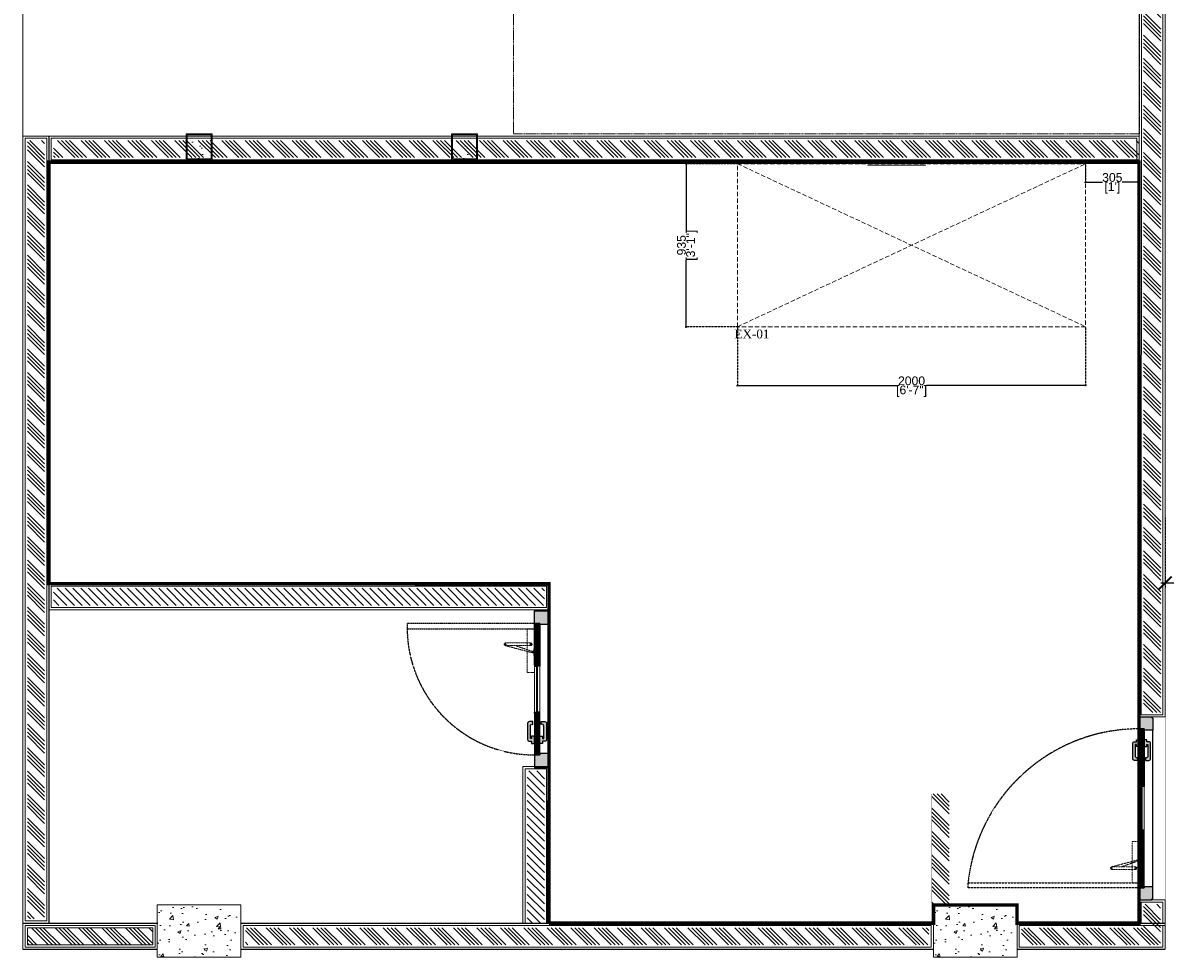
# Model space of a CAD drawing. Header units: millimetres. Extents: x 1277566 to 1493426, y 1039116 to 1145896.
# Tile 44 of 151: x 1337745 to 1344309, y 1110080 to 1115448. Entities that reach past the tile are written whole.
import ezdxf

# ---------------------------------------------------------------- set-up
doc = ezdxf.new("R2010")
doc.units = ezdxf.units.MM
doc.header["$PDMODE"] = 67
doc.linetypes.add('DASHED', pattern=[0.75, 0.5, -0.25])
doc.linetypes.add('DASHED2', pattern=[0.375, 0.25, -0.125])
for name, color, linetype in [('01_DOOR', 76, 'Continuous'), ('CIVIL DIM', 7, 'Continuous'), ('Dimension a', 7, 'Continuous'), ('Equipment Name', 8, 'Continuous')]:
    doc.layers.add(name, color=color, linetype=linetype)
for name, color, linetype, lineweight in [('AIRPORT EXTIING WALL', 1, 'Continuous', 20), ('CIVIL WALL HATCH', 7, 'Continuous', 5), ('CKD Dimensions', 3, 'Continuous', 0), ('CKD Equipments', 252, 'Continuous', 0), ('Comm BCAS Rejected', 1, 'Continuous', 9), ('EXISTING COLUMN', 5, 'Continuous', 20), ('FRONT COUNTER', 214, 'Continuous', 18), ('PLASTER', 252, 'Continuous', 9), ('tile finish', 32, 'Continuous', 9), ('WALL', 7, 'Continuous', 40)]:
    doc.layers.add(name, color=color, linetype=linetype, lineweight=lineweight)
doc.layers.add('Equipment', color=7, linetype='Continuous', lineweight=9, true_color=0xcc6600)
doc.layers.add('exter nal partition', color=7, linetype='Continuous', lineweight=18, true_color=0x990073)
doc.styles.add('CKD_Dimension Text', font='BOOKOS.TTF')
doc.styles.add('ROMANS', font='arial.ttf', dxfattribs={"width": 0.75})
doc.styles.get("Standard").update_dxf_attribs({"font": 'arial.ttf'})
doc.dimstyles.new('1.300', dxfattribs={"dimtxt": 150, "dimasz": 75, "dimexe": 25, "dimexo": 25, "dimgap": 15, "dimtad": 0, "dimdec": 0, "dimdsep": 46, "dimtxsty": 'ROMANS', "dimblk": 'ARCHTICK', "dimcen": 0.09, "dimdle": 25, "dimclrd": 256, "dimclre": 256, "dimclrt": 256, "dimadec": 1, "dimazin": 2, "dimtfac": 1, "dimtdec": 0, "dimtmove": 2, "dimatfit": 3, "dimldrblk": 'OPEN90', "dimfxl": 100, "dimtolj": 1, "dimtzin": 0, "dimlwe": -1, "dimarcsym": 0})
doc.dimstyles.new('dim details', dxfattribs={"dimtxt": 50, "dimasz": 10, "dimexe": 5, "dimexo": 1, "dimgap": 1, "dimtad": 0, "dimdec": 0, "dimrnd": 5, "dimzin": 0, "dimdsep": 46, "dimtxsty": 'Standard', "dimblk": 'ARCHTICK', "dimcen": 0.09, "dimdle": 6, "dimclrd": 7, "dimclre": 214, "dimclrt": 7, "dimadec": 0, "dimazin": 0, "dimtfac": 1, "dimtdec": 0, "dimtofl": 0, "dimtmove": 1, "dimatfit": 3, "dimfxl": 1, "dimtolj": 1, "dimtzin": 0, "dimarcsym": 2})
pattern_1 = [(135, (154681.03, -70150.34), (-67.351921, -67.351921), []), (135, (154681.03, -70127.89), (-67.351921, -67.351921), []), (135, (154681.03, -70105.44), (-67.351921, -67.351921), []), (135, (154681.03, -70082.99), (-67.351921, -67.351921), [])]

# ---------------------------------------------------------------- blocks, each defined once
blk = doc.blocks.new('door closer')
at = {"color": 14, "linetype": 'DASHED2', "lineweight": 9, "ltscale": 0.5}
for p, q in [((10736.43, -3996.01), (10716.43, -3996.01)), ((10716.43, -3996.01), (10716.43, -3999.19)), ((10716.55, -3999.31), (10736.31, -3999.31)), ((10722.88, -3999.31), (10722.88, -3997.66)), ((10722.88, -3999.31), (10722.88, -4009.19)), ((10727.44, -3996.77), (10724.13, -4009.27)), ((10726.86, -3996.83), (10724.13, -4004.67)), ((10724.13, -3999.31), (10724.13, -3997.66)), ((10724.13, -4009.19), (10724.13, -3999.31)), ((10725.64, -3996.14), (10725.64, -3996.01)), ((10728.52, -3996.26), (10725.76, -3996.26)), ((10728.64, -3996.14), (10728.64, -3996.01)), ((10736.43, -3999.19), (10736.43, -3996.01))]:
    blk.add_line(p, q, dxfattribs=at)
for centre, radius in [((10723.51, -3997.66), 0.338), ((10727.21, -3996.64), 0.123), ((10723.51, -4009.19), 0.214)]:
    blk.add_circle(centre, radius, dxfattribs=at)
for centre, radius, start, end in [((10716.55, -3999.19), 0.12, 180, 270), ((10723.51, -3997.66), 0.625, 360, 180), ((10725.76, -3996.14), 0.12, 180, 270), ((10717.05, -4005.46), 13.03, 41.9275, 44.9169), ((10727.11, -3996.33), 0.562, 229.3399, 295.6856), ((10727.25, -3996.61), 0.25, 295.6856, 334.162), ((10726.83, -3996.41), 0.711, 334.162, 5.5837), ((10728.32, -3996.27), 0.78, 179.2294, 185.0234), ((10728.52, -3996.14), 0.12, 270, 0), ((10736.31, -3999.19), 0.12, 270, 0), ((10723.51, -4009.19), 0.625, 180, 0)]:
    blk.add_arc(centre, radius, start, end, dxfattribs=at)
blk = doc.blocks.new('A$C68A023B9')
at = {"layer": '01_DOOR', "ltscale": 2}
h = blk.add_hatch(color=253, dxfattribs=at)
h.set_gradient(color1=(173, 173, 173), one_color=1, tint=1, name='SPHERICAL')
edge = h.paths.add_edge_path()
edge.add_arc((4.75, 1.25), 0.5, 270, 21.737)
edge.add_line((5.22, 1.44), (6, 1.44))
edge.add_line((6, 1.44), (6, 0.75))
edge.add_line((6, 0.75), (6, 0.5))
edge.add_arc((5.5, 0.5), 0.5, 270, 360, ccw=False)
edge.add_line((5.5, 0), (1.09, 0))
edge.add_arc((1.09, 0.5), 0.5, 180, 270, ccw=False)
edge.add_line((0.59, 0.5), (0.59, 0.75))
edge.add_line((0.59, 0.75), (0.59, 1.1))
edge.add_line((0.59, 1.1), (0, 1.1))
edge.add_line((0, 1.1), (0, 1.85))
edge.add_line((0, 1.85), (1.94, 1.85))
edge.add_line((1.94, 1.85), (1.94, 1.1))
edge.add_line((1.94, 1.1), (1.34, 1.1))
edge.add_line((1.34, 1.1), (1.34, 0.75))
edge.add_line((1.34, 0.75), (4.75, 0.75))
blk.add_lwpolyline([(4.75, 0.75, 0.530238), (5.22, 1.44), (6, 1.44), (6, 0.75), (6, 0.5, -0.414214), (5.5, 0), (1.09, 0, -0.414214), (0.59, 0.5), (0.59, 0.75), (0.59, 1.1), (0, 1.1), (0, 1.85), (1.94, 1.85), (1.94, 1.1), (1.34, 1.1), (1.34, 0.75)], format="xyb", close=True, dxfattribs=at)
blk = doc.blocks.new('door sdfgh')
at = {"layer": '01_DOOR', "ltscale": 100}
h = blk.add_hatch(dxfattribs=at)
h.set_pattern_fill('DOTS', color=256, scale=58.874347, angle=-90, style=0)
h.set_pattern_definition([(90, (275185.757, 11141403.7222), (3.6796466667, 1.8398233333), [0, -3.6796466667])])
h.paths.add_polyline_path([(1223028.7, 1241623.6), (1223028.7, 1241616.8), (1223058.3, 1241616.8), (1223058.3, 1241548.6), (1222984.3, 1241548.6), (1222984.3, 1241553.6), (1222979.3, 1241553.6), (1222979.3, 1241623.6)])
h.paths.add_polyline_path([(1223028.7, 1242523.6), (1223028.7, 1242530.4), (1223058.4, 1242530.4), (1223058.4, 1242598.6), (1222984.3, 1242598.6), (1222984.3, 1242593.7), (1222979.4, 1242593.7), (1222979.4, 1242523.6)])
at = {"layer": '01_DOOR', "lineweight": 9, "ltscale": 100}
h = blk.add_hatch(dxfattribs=at)
h.set_pattern_fill('DOLMIT', color=251, scale=19.624782, angle=-90, style=0)
h.set_pattern_definition([(270, (275249.5377, 11142032.3274), (4.9061955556, -1e-15), []), (315, (275249.538, 11142032.327), (9.812391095, 9.812391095), [6.938408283, -13.876834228])])
h.paths.add_polyline_path([(1223028.7, 1241948.7), (1223041, 1241948.7), (1223041, 1241943.8), (1223058.3, 1241943.8), (1223058.3, 1241616.8), (1223028.7, 1241616.8)])
h.paths.add_polyline_path([(1223028.7, 1242198.6), (1223041, 1242198.6), (1223041, 1242203.5), (1223058.3, 1242203.5), (1223058.4, 1242530.4), (1223028.7, 1242530.4)])
at = {"layer": '01_DOOR', "ltscale": 100}
for p, q in [((1222979.4, 1242523.6, 33362.9), (1222979.3, 1241623.6, 33362.9)), ((1223058.3, 1242198.6, 33362.9), (1223046, 1242203.5, 33362.9)), ((1223058.3, 1242203.5, 33362.9), (1223046, 1242198.6, 33362.9)), ((1223058.3, 1241948.7, 33362.9), (1223046, 1241943.8, 33362.9)), ((1223058.3, 1241943.8, 33362.9), (1223046, 1241948.7, 33362.9))]:
    blk.add_line(p, q, dxfattribs=at)
at = {"layer": '01_DOOR', "color": 251, "lineweight": 15, "ltscale": 100}
for p, q in [((1223028.7, 1242198.6, 33362.9), (1223028.7, 1241948.7, 33362.9)), ((1223058.3, 1242198.6, 33362.9), (1223058.3, 1241948.7, 33362.9))]:
    blk.add_line(p, q, dxfattribs=at)
at = {"layer": '01_DOOR', "ltscale": 100, "elevation": 33362.9}
for points in [[(1223028.7, 1242523.6), (1223028.7, 1242530.4), (1223058.4, 1242530.4), (1223058.4, 1242598.6), (1222984.3, 1242598.6), (1222984.3, 1242593.7), (1222979.4, 1242593.7), (1222979.4, 1242523.6)], [(1223046, 1242198.6), (1223046, 1242203.5), (1223058.3, 1242203.5), (1223058.3, 1242198.6)], [(1223046, 1241948.7), (1223046, 1241943.8), (1223058.3, 1241943.8), (1223058.3, 1241948.7)], [(1223028.7, 1241623.6), (1223028.7, 1241616.8), (1223058.3, 1241616.8), (1223058.3, 1241548.6), (1222984.3, 1241548.6), (1222984.3, 1241553.6), (1222979.3, 1241553.6), (1222979.3, 1241623.6)]]:
    blk.add_lwpolyline(points, close=True, dxfattribs=at)
at = {"layer": '01_DOOR', "elevation": 33362.9}
blk.add_lwpolyline([(1222979.4, 1242593.7), (1222979.4, 1242588.8)], dxfattribs=at)
at = {"layer": '01_DOOR', "ltscale": 100, "elevation": 33362.9}
for points in [[(1223028.7, 1242198.6), (1223041, 1242198.6), (1223041, 1242203.5), (1223058.3, 1242203.5), (1223058.4, 1242530.4), (1223028.7, 1242530.4), (1223028.7, 1242198.6)], [(1223028.7, 1241948.7), (1223041, 1241948.7), (1223041, 1241943.8), (1223058.3, 1241943.8), (1223058.3, 1241616.8), (1223028.7, 1241616.8), (1223028.7, 1241948.7)]]:
    blk.add_lwpolyline(points, dxfattribs=at)
at = {"layer": '01_DOOR', "color": 251, "linetype": 'DASHED2', "elevation": 33362.9}
blk.add_lwpolyline([(1223058.4, 1242530.4), (1224040.8, 1242530.4), (1224040.8, 1242500.8), (1223058.4, 1242500.8)], close=True, dxfattribs=at)
at = {"layer": '01_DOOR', "lineweight": 18, "ltscale": 2, "elevation": 33362.9}
blk.add_lwpolyline([(1223041, 1242203.5), (1223041, 1241943.8), (1223046, 1241943.8), (1223046, 1242203.5)], close=True, dxfattribs=at)
at = {"layer": '01_DOOR', "color": 251, "linetype": 'DASHED2'}
blk.add_arc((1223058.3, 1242604.8, 33362.9), 988, 270, 353.9577, dxfattribs=at)
at = {"layer": '01_DOOR', "xscale": -11.84344983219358, "yscale": 11.84344983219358, "zscale": 11.84344983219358, "rotation": 90}
blk.add_blockref('door closer', (1175731.8, 1369420.3, 33362.9), dxfattribs=at)
at = {"layer": '01_DOOR', "ltscale": 50, "yscale": 19.73908305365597, "zscale": 19.73908305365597}
for p, xscale, rotation in [((1222992.1, 1241679.5, 33362.9), -19.73908305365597, 270), ((1223094.9, 1241679.5, 33362.9), 19.73908305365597, 89.99999999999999)]:
    blk.add_blockref('A$C68A023B9', p, dxfattribs=dict(at, xscale=xscale, rotation=rotation))
blk = doc.blocks.new('STORE ROOM DOOR')
at = {"layer": '01_DOOR', "ltscale": 100}
h = blk.add_hatch(dxfattribs=at)
h.set_pattern_fill('DOTS', color=256, scale=58.874347, style=0)
h.set_pattern_definition([(180, (-8687243.8554, 297332.053), (-1.8398233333, 3.6796466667), [0, -3.6796466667])])
h.paths.add_polyline_path([(1212844, 1245175), (1212837.2, 1245175), (1212837.2, 1245204.6), (1212769, 1245204.6), (1212769, 1245130.6), (1212773.9, 1245130.6), (1212773.9, 1245125.6), (1212844, 1245125.6)])
h.paths.add_polyline_path([(1213544.5, 1245175), (1213551.3, 1245175), (1213551.3, 1245204.7), (1213619.5, 1245204.7), (1213619.5, 1245130.6), (1213614.5, 1245130.6), (1213614.5, 1245125.7), (1213544.5, 1245125.7)])
at = {"layer": '01_DOOR', "lineweight": 9, "ltscale": 100}
h = blk.add_hatch(dxfattribs=at)
h.set_pattern_fill('DOLMIT', color=251, scale=19.624782, style=0)
h.set_pattern_definition([(0, (-8687997.237, 297395.8334), (0, 4.9061955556), []), (45, (-8687997.237, 297395.833), (-9.812391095, 9.812391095), [6.938408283, -13.876834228])])
h.paths.add_polyline_path([(1213069.3, 1245175), (1213069.3, 1245187.3), (1213064.4, 1245187.3), (1213064.4, 1245204.6), (1212837.2, 1245204.6), (1212837.2, 1245175)])
h.paths.add_polyline_path([(1213319.2, 1245175), (1213319.2, 1245187.3), (1213324.1, 1245187.3), (1213324.1, 1245204.6), (1213551.3, 1245204.7), (1213551.3, 1245175)])
at = {"layer": '01_DOOR', "ltscale": 100}
for p, q in [((1213069.3, 1245204.6), (1213064.4, 1245192.3)), ((1213064.4, 1245204.6), (1213069.3, 1245192.3)), ((1213319.2, 1245204.6), (1213324.1, 1245192.3)), ((1213324.1, 1245204.6), (1213319.2, 1245192.3))]:
    blk.add_line(p, q, dxfattribs=at)
at = {"layer": '01_DOOR', "color": 251, "lineweight": 15, "ltscale": 100}
for p, q in [((1213319.2, 1245204.6), (1213069.3, 1245204.6)), ((1213319.2, 1245175), (1213069.3, 1245175))]:
    blk.add_line(p, q, dxfattribs=at)
at = {"layer": '01_DOOR', "color": 32, "ltscale": 0.3}
blk.add_line((1212844, 1245125.6), (1213544.5, 1245125.6), dxfattribs=at)
at = {"layer": '01_DOOR', "color": 251, "linetype": 'DASHED2'}
blk.add_lwpolyline([(1213551.3, 1245204.7), (1213551.3, 1245895.1), (1213521.6, 1245895.1), (1213521.6, 1245204.7)], close=True, dxfattribs=at)
at = {"layer": '01_DOOR', "ltscale": 100}
for points in [[(1212844, 1245175), (1212837.2, 1245175), (1212837.2, 1245204.6), (1212769, 1245204.6), (1212769, 1245130.6), (1212773.9, 1245130.6), (1212773.9, 1245125.6), (1212844, 1245125.6)], [(1213069.3, 1245192.3), (1213064.4, 1245192.3), (1213064.4, 1245204.6), (1213069.3, 1245204.6)], [(1213319.2, 1245192.3), (1213324.1, 1245192.3), (1213324.1, 1245204.6), (1213319.2, 1245204.6)], [(1213544.5, 1245175), (1213551.3, 1245175), (1213551.3, 1245204.7), (1213619.5, 1245204.7), (1213619.5, 1245130.6), (1213614.5, 1245130.6), (1213614.5, 1245125.7), (1213544.5, 1245125.7)]]:
    blk.add_lwpolyline(points, close=True, dxfattribs=at)
for points in [[(1213069.3, 1245175), (1213069.3, 1245187.3), (1213064.4, 1245187.3), (1213064.4, 1245204.6), (1212837.2, 1245204.6), (1212837.2, 1245175), (1213069.3, 1245175)], [(1213319.2, 1245175), (1213319.2, 1245187.3), (1213324.1, 1245187.3), (1213324.1, 1245204.6), (1213551.3, 1245204.7), (1213551.3, 1245175), (1213319.2, 1245175)]]:
    blk.add_lwpolyline(points, dxfattribs=at)
at = {"layer": '01_DOOR', "lineweight": 18, "ltscale": 2}
blk.add_lwpolyline([(1213324.1, 1245187.3), (1213064.4, 1245187.3), (1213064.4, 1245192.3), (1213324.1, 1245192.3)], close=True, dxfattribs=at)
at = {"layer": '01_DOOR'}
blk.add_lwpolyline([(1213614.5, 1245125.7), (1213609.6, 1245125.7)], dxfattribs=at)
at = {"layer": '01_DOOR', "color": 251, "linetype": 'DASHED2'}
blk.add_arc((1213527.7, 1245204.6), 690.5, 90.50511, 180, dxfattribs=at)
at = {"layer": '01_DOOR', "xscale": 11.84344983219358, "yscale": 11.84344983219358, "zscale": 11.84344983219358, "rotation": 180}
blk.add_blockref('door closer', (1340441.1, 1197878.1), dxfattribs=at)
at = {"layer": '01_DOOR', "ltscale": 50, "xscale": -19.73908305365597, "yscale": 19.73908305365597, "zscale": 19.73908305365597, "rotation": 180}
blk.add_blockref('A$C68A023B9', (1212899.9, 1245241.2), dxfattribs=at)
at = {"layer": '01_DOOR', "ltscale": 50, "xscale": 19.73908305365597, "yscale": 19.73908305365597, "zscale": 19.73908305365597}
blk.add_blockref('A$C68A023B9', (1212899.9, 1245138.4), dxfattribs=at)
blk = doc.blocks.new('_ARCHTICK')
at = {"color": 0, "linetype": 'ByBlock', "const_width": 0.15}
blk.add_lwpolyline([(-0.5, -0.5), (0.5, 0.5)], dxfattribs=at)
blk = doc.blocks.new('*D254')
at = {"layer": 'CIVIL DIM', "linetype": 'DASHED2'}
for p, q in [((1344309.2, 1112603.5), (1344309.2, 1112204.6)), ((1362426.2, 1112462.7), (1362426.2, 1112204.6))]:
    blk.add_line(p, q, dxfattribs=at)
at = {"layer": 'CIVIL DIM', "lineweight": -2}
for p, q in [((1344284.2, 1112229.6), (1353146.3, 1112229.6)), ((1362451.2, 1112229.6), (1353589.1, 1112229.6))]:
    blk.add_line(p, q, dxfattribs=at)
at = {"layer": 'Defpoints', "color": 0}
for p in [(1344309.2, 1112628.5), (1362426.2, 1112487.7), (1362426.2, 1112229.6)]:
    blk.add_point(p, dxfattribs=at)
at = {"layer": 'CIVIL DIM', "linetype": 'ByBlock', "lineweight": -2, "xscale": 75, "yscale": 75, "zscale": 75, "rotation": 180}
blk.add_blockref('_ARCHTICK', (1344309.2, 1112229.6), dxfattribs=at)
at = {"layer": 'CIVIL DIM', "linetype": 'ByBlock', "lineweight": -2, "xscale": 75, "yscale": 75, "zscale": 75}
blk.add_blockref('_ARCHTICK', (1362426.2, 1112229.6), dxfattribs=at)
at = {"layer": 'CIVIL DIM', "insert": (1353367.7, 1112229.6), "char_height": 150, "attachment_point": 5, "style": 'ROMANS', "bg_fill": 3, "box_fill_scale": 1.1, "bg_fill_color": 256, "bg_fill_true_color": 13158600, "bg_fill_transparency": 0}
blk.add_mtext('\\A1;18117', dxfattribs=at)
blk = doc.blocks.new('_Open90')
at = {"color": 0, "linetype": 'ByBlock', "lineweight": -2}
for p, q in [((0, 0), (-1, 0)), ((-0.5, 0.5), (0, 0)), ((0, 0), (-0.5, -0.5))]:
    blk.add_line(p, q, dxfattribs=at)
blk = doc.blocks.new('*D441')
at = {"layer": 'CKD Equipments', "color": 214, "linetype": 'DASHED2', "lineweight": -2}
for p, q in [((1341851.8, 1113701), (1341851.8, 1113359.3)), ((1343851.8, 1113701), (1343851.8, 1113359.3))]:
    blk.add_line(p, q, dxfattribs=at)
at = {"layer": 'CKD Equipments', "color": 7, "lineweight": -2}
for p, q in [((1341845.8, 1113364.3), (1342766.5, 1113364.3)), ((1343857.8, 1113364.3), (1342937.1, 1113364.3))]:
    blk.add_line(p, q, dxfattribs=at)
at = {"layer": 'Defpoints', "color": 0}
for p in [(1341851.8, 1113702), (1343851.8, 1113702), (1343851.8, 1113364.3)]:
    blk.add_point(p, dxfattribs=at)
at = {"layer": 'CKD Equipments', "color": 7, "linetype": 'ByBlock', "lineweight": -2, "xscale": 10, "yscale": 10, "zscale": 10, "rotation": 180}
blk.add_blockref('_ARCHTICK', (1341851.8, 1113364.3), dxfattribs=at)
at = {"layer": 'CKD Equipments', "color": 7, "linetype": 'ByBlock', "lineweight": -2, "xscale": 10, "yscale": 10, "zscale": 10}
blk.add_blockref('_ARCHTICK', (1343851.8, 1113364.3), dxfattribs=at)
at = {"layer": 'CKD Equipments', "color": 7, "char_height": 50, "attachment_point": 5}
for s, insert in [('\\A1;2000', (1342851.8, 1113390.9)), ('\\A1;[6\'-7"]', (1342851.8, 1113331.3))]:
    blk.add_mtext(s, dxfattribs=dict(at, insert=insert))
blk = doc.blocks.new('*D442')
at = {"layer": 'CKD Equipments', "color": 214, "linetype": 'DASHED2', "lineweight": -2}
for p, q in [((1341850.8, 1114638), (1341551.3, 1114638)), ((1341850.8, 1113702), (1341551.3, 1113702))]:
    blk.add_line(p, q, dxfattribs=at)
at = {"layer": 'CKD Equipments', "color": 7, "lineweight": -2}
for p, q in [((1341556.3, 1114644), (1341556.3, 1114255.3)), ((1341556.3, 1113696), (1341556.3, 1114084.7))]:
    blk.add_line(p, q, dxfattribs=at)
at = {"layer": 'Defpoints', "color": 0}
for p in [(1341851.8, 1114638), (1341556.3, 1113702), (1341851.8, 1113702)]:
    blk.add_point(p, dxfattribs=at)
at = {"layer": 'CKD Equipments', "color": 7, "linetype": 'ByBlock', "lineweight": -2, "xscale": 10, "yscale": 10, "zscale": 10}
for p, rotation in [((1341556.3, 1114638), 90), ((1341556.3, 1113702), 270)]:
    blk.add_blockref('_ARCHTICK', p, dxfattribs=dict(at, rotation=rotation))
at = {"layer": 'CKD Equipments', "color": 7, "char_height": 50, "attachment_point": 5, "rotation": 90}
for s, insert in [('\\A1;[3\'-1"]', (1341589.4, 1114170)), ('\\A1;935', (1341529.8, 1114170))]:
    blk.add_mtext(s, dxfattribs=dict(at, insert=insert))
blk = doc.blocks.new('*D443')
at = {"layer": 'CKD Equipments', "color": 214, "linetype": 'DASHED2', "lineweight": -2}
for p, q in [((1343851.8, 1114637), (1343851.8, 1114527.6)), ((1344158.9, 1114637), (1344158.9, 1114527.6))]:
    blk.add_line(p, q, dxfattribs=at)
at = {"layer": 'CKD Equipments', "color": 7, "lineweight": -2}
for p, q in [((1343845.8, 1114532.6), (1343948.9, 1114532.6)), ((1344164.9, 1114532.6), (1344061.7, 1114532.6))]:
    blk.add_line(p, q, dxfattribs=at)
at = {"layer": 'Defpoints', "color": 0}
for p in [(1343851.8, 1114638), (1344158.9, 1114638), (1344158.9, 1114532.6)]:
    blk.add_point(p, dxfattribs=at)
at = {"layer": 'CKD Equipments', "color": 7, "linetype": 'ByBlock', "lineweight": -2, "xscale": 10, "yscale": 10, "zscale": 10, "rotation": 180}
blk.add_blockref('_ARCHTICK', (1343851.8, 1114532.6), dxfattribs=at)
at = {"layer": 'CKD Equipments', "color": 7, "linetype": 'ByBlock', "lineweight": -2, "xscale": 10, "yscale": 10, "zscale": 10}
blk.add_blockref('_ARCHTICK', (1344158.9, 1114532.6), dxfattribs=at)
at = {"layer": 'CKD Equipments', "color": 7, "char_height": 50, "attachment_point": 5}
for s, insert in [('\\A1;305', (1344005.3, 1114559.1)), ("\\A1;[1']", (1344005.3, 1114499.5))]:
    blk.add_mtext(s, dxfattribs=dict(at, insert=insert))

msp = doc.modelspace()

# ---------------------------------------------------------------- hatches: boundary and pattern name
at = {"layer": 'CIVIL WALL HATCH'}
h = msp.add_hatch(dxfattribs=at)
h.set_pattern_fill('ANSI34', color=256, scale=5, angle=90)
h.set_pattern_definition(pattern_1)
h.paths.add_polyline_path([(1344286.156, 1119733.1306), (1344186.156, 1119733.1306), (1344183.8777, 1111484.7841), (1344283.8777, 1111484.7841)])
h = msp.add_hatch(dxfattribs=at)
h.set_pattern_fill('ANSI34', color=256, scale=5, angle=90)
h.set_pattern_definition(pattern_1)
h.paths.add_polyline_path([(1337869.3769, 1114771.5498), (1337869.2063, 1110301.045), (1337771.2136, 1110301.045), (1337771.3841, 1114771.5498)])
h = msp.add_hatch(dxfattribs=at)
h.set_pattern_fill('ANSI34', color=256, scale=5, angle=90)
h.set_pattern_definition([(135, (2528612.85, -48147.29), (-67.351921, -67.351921), []), (135, (2528612.85, -48124.84), (-67.351921, -67.351921), []), (135, (2528612.85, -48102.39), (-67.351921, -67.351921), []), (135, (2528612.85, -48079.94), (-67.351921, -67.351921), [])])
h.paths.add_polyline_path([(1337921.3841, 1114771.4626), (1337921.3841, 1114673.4698), (1341130.7584, 1114673.4881), (1344158.8777, 1114673.4876), (1344158.8777, 1114771.4803), (1341131.5173, 1114771.4626)])
h = msp.add_hatch(dxfattribs=at)
h.set_pattern_fill('ANSI31', color=256, scale=10, angle=270)
h.set_pattern_definition([(315, (154681.03, -70162.283), (22.4506403, 22.4506403), [])])
h.paths.add_polyline_path([(1340742.4956, 1112199.6039), (1337920.8293, 1112199.7563), (1337920.809, 1112100.7435), (1338019.8181, 1112100.7433), (1338019.8182, 1112100.7434), (1340643.4316, 1112100.6051), (1340742.5337, 1112100.5938)])
h = msp.add_hatch(dxfattribs=at)
h.set_pattern_fill('ANSI31', color=256, scale=10, angle=270)
h.set_pattern_definition([(315, (1339968.36, 1109948.466), (22.45064, 22.45064), [])])
h.paths.add_polyline_path([(1340643.452, 1110275.0421), (1340742.4311, 1110275.0421), (1340742.4311, 1111149.5887), (1340643.452, 1111149.5887)])
h = msp.add_hatch(dxfattribs=at)
h.set_pattern_fill('ANSI34', color=256, scale=5, angle=90)
h.set_pattern_definition(pattern_1)
edge = h.paths.add_edge_path()
edge.add_line((1342968.3787, 1111017.6371), (1343068.3787, 1111017.6371))
edge.add_line((1343068.3787, 1111017.6371), (1343068.3787, 1110380.0414))
edge.add_line((1343068.3787, 1110380.0414), (1342968.3787, 1110380.0414))
edge.add_line((1342968.3787, 1110380.0414), (1342968.3787, 1111015.7127))
h = msp.add_hatch(dxfattribs=at)
h.set_pattern_fill('ANSI34', color=256, scale=5, angle=90)
h.set_pattern_definition(pattern_1)
h.paths.add_polyline_path([(1344184.8813, 1110383.7804), (1344282.874, 1110383.7804), (1344282.874, 1110249.0377), (1344184.8813, 1110249.0377)])
h = msp.add_hatch(dxfattribs=at)
h.set_pattern_fill('ANSI34', color=256, scale=5, angle=90)
h.set_pattern_definition(pattern_1)
h.paths.add_polyline_path([(1337771.2136, 1110249.0377), (1338491.7796, 1110249.0377), (1338491.7796, 1110151.045), (1337771.2136, 1110151.045)])
h = msp.add_hatch(dxfattribs=at)
h.set_pattern_fill('ANSI34', color=256, scale=5, angle=90)
h.set_pattern_definition(pattern_1)
h.paths.add_polyline_path([(1339023.7868, 1110249.0377), (1342951.7796, 1110249.0377), (1342951.7796, 1110151.045), (1339023.7868, 1110151.045)])
h = msp.add_hatch(dxfattribs=at)
h.set_pattern_fill('ANSI34', color=256, scale=5, angle=90)
h.set_pattern_definition(pattern_1)
h.paths.add_polyline_path([(1343483.7868, 1110249.0377), (1344282.874, 1110249.0377), (1344282.874, 1110151.045), (1343483.7868, 1110151.045)])
at = {"layer": 'EXISTING COLUMN', "linetype": 'Continuous'}
h = msp.add_hatch(dxfattribs=at)
h.set_pattern_fill('AR-CONC', color=256, style=2)
h.set_pattern_definition([(50, (484719.15, -51126.3), (182.184669, -15.939086), [19.05, -209.55]), (355, (484719.15, -51126.3), (-35.243421, 191.056845), [15.24, -167.640584]), (100.451445, (484734.33, -51127.63), (146.941247, 175.117752), [16.190009, -178.090245]), (46.1842, (484719.15, -51075.5), (271.07904, -42.042328), [28.575, -314.325]), (96.635558, (484741.74, -51079), (237.404134, 247.426125), [24.285023, -267.13561]), (351.184151, (484719.15, -51075.5), (237.404134, 247.426125), [22.859967, -251.45973]), (21, (484744.55, -51088.2), (151.614391, -102.265198), [19.05, -209.55]), (326, (484744.55, -51088.2), (61.802028, 184.187966), [15.24, -167.64]), (71.451445, (484757.19, -51096.73), (213.41642, 81.922769), [16.190009, -178.089938]), (37.5, (484719.15, -51126.304), (3.0886033, 84.555039), [0, -165.608, 0, -170.18, 0, -168.275]), (7.5, (484719.15, -51126.3), (66.8196625, 100.180575), [0, -97.028, 0, -161.798, 0, -64.135]), (327.5, (484662.51, -51126.304), (135.5905952, -5.728744), [0, -63.5, 0, -198.12, 0, -262.89]), (317.5, (484637.11, -51126.3), (148.129181, 25.426491), [0, -82.55, 0, -131.572, 0, -186.69])])
h.paths.add_polyline_path([(1338682.7832, 1114810.0414), (1338832.7832, 1114810.0414), (1338832.7832, 1114660.0414), (1338682.7832, 1114660.0414)])
h = msp.add_hatch(dxfattribs=at)
h.set_pattern_fill('AR-CONC', color=256, style=2)
h.set_pattern_definition([(50, (486244.12, -51126.32), (182.184669, -15.939086), [19.05, -209.55]), (355, (486244.12, -51126.32), (-35.243421, 191.056845), [15.24, -167.640584]), (100.451445, (486259.3, -51127.65), (146.941247, 175.117752), [16.190009, -178.090245]), (46.1842, (486244.12, -51075.52), (271.07904, -42.042328), [28.575, -314.325]), (96.635558, (486266.7, -51079.03), (237.404134, 247.426125), [24.285023, -267.13561]), (351.184151, (486244.12, -51075.52), (237.404134, 247.426125), [22.859967, -251.45973]), (21, (486269.52, -51088.22), (151.614391, -102.265198), [19.05, -209.55]), (326, (486269.52, -51088.22), (61.802028, 184.187966), [15.24, -167.64]), (71.451445, (486282.16, -51096.74), (213.41642, 81.922769), [16.190009, -178.089938]), (37.5, (486244.12, -51126.32), (3.0886033, 84.555039), [0, -165.608, 0, -170.18, 0, -168.275]), (7.5, (486244.12, -51126.32), (66.8196625, 100.180575), [0, -97.028, 0, -161.798, 0, -64.135]), (327.5, (486187.48, -51126.32), (135.5905952, -5.728744), [0, -63.5, 0, -198.12, 0, -262.89]), (317.5, (486162.08, -51126.32), (148.129181, 25.426491), [0, -82.55, 0, -131.572, 0, -186.69])])
h.paths.add_polyline_path([(1340207.7547, 1114810.0235), (1340357.7547, 1114810.0235), (1340357.7547, 1114660.0235), (1340207.7547, 1114660.0235)])
h = msp.add_hatch(dxfattribs=at)
h.set_pattern_fill('AR-CONC', color=256, style=2)
h.set_pattern_definition([(50, (493594.15, -51166.3), (182.184669, -15.939086), [19.05, -209.55]), (355, (493594.15, -51166.3), (-35.243421, 191.056845), [15.24, -167.640584]), (100.451445, (493609.33, -51167.63), (146.941247, 175.117752), [16.190009, -178.090245]), (46.1842, (493594.15, -51115.5), (271.07904, -42.042328), [28.575, -314.325]), (96.635558, (493616.74, -51119), (237.404134, 247.426125), [24.285023, -267.13561]), (351.184151, (493594.15, -51115.5), (237.404134, 247.426125), [22.859967, -251.45973]), (21, (493619.55, -51128.2), (151.614391, -102.265198), [19.05, -209.55]), (326, (493619.55, -51128.2), (61.802028, 184.187966), [15.24, -167.64]), (71.451445, (493632.19, -51136.73), (213.41642, 81.922769), [16.190009, -178.089938]), (37.5, (493594.15, -51166.304), (3.0886033, 84.555039), [0, -165.608, 0, -170.18, 0, -168.275]), (7.5, (493594.15, -51166.3), (66.8196625, 100.180575), [0, -97.028, 0, -161.798, 0, -64.135]), (327.5, (493537.51, -51166.304), (135.5905952, -5.728744), [0, -63.5, 0, -198.12, 0, -262.89]), (317.5, (493512.11, -51166.3), (148.129181, 25.426491), [0, -82.55, 0, -131.572, 0, -186.69])])
h.paths.add_polyline_path([(1338517.7832, 1110080.0414), (1338517.7832, 1110380.0414), (1338997.7832, 1110380.0414), (1338997.7832, 1110080.0414)])
h = msp.add_hatch(dxfattribs=at)
h.set_pattern_fill('AR-CONC', color=256, style=2)
h.set_pattern_definition([(50, (498054.15, -51166.3), (182.184669, -15.939086), [19.05, -209.55]), (355, (498054.15, -51166.3), (-35.243421, 191.056845), [15.24, -167.640584]), (100.451445, (498069.33, -51167.63), (146.941247, 175.117752), [16.190009, -178.090245]), (46.1842, (498054.15, -51115.5), (271.07904, -42.042328), [28.575, -314.325]), (96.635558, (498076.74, -51119), (237.404134, 247.426125), [24.285023, -267.13561]), (351.184151, (498054.15, -51115.5), (237.404134, 247.426125), [22.859967, -251.45973]), (21, (498079.55, -51128.2), (151.614391, -102.265198), [19.05, -209.55]), (326, (498079.55, -51128.2), (61.802028, 184.187966), [15.24, -167.64]), (71.451445, (498092.19, -51136.73), (213.41642, 81.922769), [16.190009, -178.089938]), (37.5, (498054.15, -51166.304), (3.0886033, 84.555039), [0, -165.608, 0, -170.18, 0, -168.275]), (7.5, (498054.15, -51166.3), (66.8196625, 100.180575), [0, -97.028, 0, -161.798, 0, -64.135]), (327.5, (497997.51, -51166.304), (135.5905952, -5.728744), [0, -63.5, 0, -198.12, 0, -262.89]), (317.5, (497972.11, -51166.3), (148.129181, 25.426491), [0, -82.55, 0, -131.572, 0, -186.69])])
h.paths.add_polyline_path([(1342977.7832, 1110080.0414), (1342977.7832, 1110380.0414), (1343457.7832, 1110380.0414), (1343457.7832, 1110080.0414)])

# ---------------------------------------------------------------- linework, layer by layer
for p, q in [((1337895.3805, 1114797.5534), (1337895.2099, 1110275.0414)), ((1337745.2099, 1110275.0414), (1338517.7832, 1110275.0414)), ((1338997.7832, 1110275.0414), (1342977.7832, 1110275.0414)), ((1343457.7832, 1110275.0414), (1344308.8777, 1110275.0414)), ((1337745.2099, 1110125.0414), (1338517.7832, 1110125.0414)), ((1338997.7832, 1110125.0414), (1342977.7832, 1110125.0414)), ((1343457.7832, 1110125.0414), (1344308.8777, 1110125.0414))]:
    msp.add_line(p, q)
at = {"layer": 'AIRPORT EXTIING WALL', "linetype": 'DASHED', "ltscale": 10}
msp.add_lwpolyline([(1340565.1188, 1114809.9323), (1344161.6117, 1114809.9323), (1344161.6117, 1118080.4289), (1340565.1188, 1118080.4289)], close=True, dxfattribs=at)
at = {"layer": 'CKD Dimensions', "const_width": 1}
msp.add_lwpolyline([(1342968.3787, 1111017.6371), (1343068.3787, 1111017.6371), (1343068.3787, 1110380.0414), (1342968.3787, 1110380.0414), (1342968.3787, 1111015.7127)], dxfattribs=at)
at = {"layer": 'CKD Equipments'}
msp.add_line((1342934.3718, 1114630.8929, -711.8561), (1342599.0908, 1114630.8929, -711.8561), dxfattribs=at)
at = {"layer": 'Comm BCAS Rejected'}
msp.add_line((1337745.2099, 1110125.0414), (1337745.2099, 1120178.6276), dxfattribs=at)
at = {"layer": 'Equipment', "color": 1, "linetype": 'DASHED', "ltscale": 50, "elevation": 1423.7122}
msp.add_lwpolyline([(1341851.7946, 1114637.9869), (1343851.7946, 1114637.9869), (1343851.7946, 1113701.9869), (1341851.7946, 1113701.9869), (1341851.7946, 1114637.9869), (1343851.7946, 1113701.9869), (1341851.7946, 1113701.9869), (1343851.7946, 1114637.9869)], dxfattribs=at)
at = {"layer": 'EXISTING COLUMN', "linetype": 'Continuous'}
for points in [[(1338682.7832, 1114660.0414), (1338832.7832, 1114660.0414), (1338832.7832, 1114810.0414), (1338682.7832, 1114810.0414)], [(1338682.7832, 1114810.0414), (1338832.7832, 1114810.0414), (1338832.7832, 1114660.0414), (1338682.7832, 1114660.0414)], [(1338688.7832, 1114666.0414), (1338826.7832, 1114666.0414), (1338826.7832, 1114804.0414), (1338688.7832, 1114804.0414)], [(1340207.7547, 1114660.0235), (1340357.7547, 1114660.0235), (1340357.7547, 1114810.0235), (1340207.7547, 1114810.0235)], [(1340207.7547, 1114810.0235), (1340357.7547, 1114810.0235), (1340357.7547, 1114660.0235), (1340207.7547, 1114660.0235)], [(1340213.7547, 1114666.0235), (1340351.7547, 1114666.0235), (1340351.7547, 1114804.0235), (1340213.7547, 1114804.0235)], [(1338517.7832, 1110080.0414), (1338517.7832, 1110380.0414), (1338997.7832, 1110380.0414), (1338997.7832, 1110080.0414)], [(1342977.7832, 1110080.0414), (1342977.7832, 1110380.0414), (1343457.7832, 1110380.0414), (1343457.7832, 1110080.0414)]]:
    msp.add_lwpolyline(points, close=True, dxfattribs=at)
at = {"layer": 'exter nal partition'}
msp.add_lwpolyline([(1337745.2099, 1110125.0414), (1337745.2099, 1110355.0414)], dxfattribs=at)
at = {"layer": 'FRONT COUNTER', "const_width": 20}
msp.add_lwpolyline([(1340767.9316, 1110275.0421), (1340768.0353, 1112225.1042), (1337895.3292, 1112225.5049), (1337895.3575, 1114647.5534), (1344158.8777, 1114647.5534), (1344158.8777, 1110275.0414), (1343457.7832, 1110275.0414), (1343457.7832, 1110380.0414), (1342977.7832, 1110380.0414), (1342977.7832, 1110275.0414), (1340767.9316, 1110275.1589)], dxfattribs=at)
at = {"layer": 'PLASTER'}
for points in [[(1344171.8777, 1111472.7841), (1344295.8777, 1111472.7841), (1344298.156, 1119745.1306), (1344174.156, 1119745.1306)], [(1337882.3787, 1114784.5516), (1337882.2081, 1110288.0432), (1337758.2117, 1110288.0432), (1337758.3823, 1114784.5516)], [(1337908.3823, 1114784.5516), (1337908.3823, 1114660.5552), (1344158.8777, 1114660.4819), (1344145.8759, 1114660.4819), (1344145.8759, 1114784.4783), (1344132.874, 1114784.4783), (1344132.874, 1114784.4783)], [(1340631.3571, 1112088.084), (1340755.0342, 1112088.0944), (1340754.9961, 1112212.1043), (1337908.329, 1112212.2569), (1337908.3084, 1112088.2431), (1338032.3187, 1112088.2428), (1338032.3187, 1112088.2429), (1340630.9411, 1112088.1046)], [(1340630.9514, 1110275.0421), (1340754.9316, 1110275.0421), (1340754.9316, 1111162.0892), (1340630.9514, 1111162.0892)], [(1344171.8795, 1110396.7823), (1344295.8759, 1110396.7823), (1344295.8759, 1110275.0414), (1344171.8795, 1110275.0414)], [(1337758.2117, 1110262.0395), (1338504.7814, 1110262.0395), (1338504.7814, 1110138.0432), (1337758.2117, 1110138.0432)], [(1339010.785, 1110262.0395), (1342964.7814, 1110262.0395), (1342964.7814, 1110138.0432), (1339010.785, 1110138.0432)], [(1343470.785, 1110262.0395), (1344295.8759, 1110262.0395), (1344295.8759, 1110138.0432), (1343470.785, 1110138.0432)]]:
    msp.add_lwpolyline(points, close=True, dxfattribs=at)
at = {"layer": 'tile finish'}
msp.add_line((1344158.8777, 1115005.0414), (1344158.8777, 1111705.0414), dxfattribs=at)
for points in [[(1344158.8777, 1111459.7841), (1344308.8777, 1111459.7841), (1344311.156, 1119758.1306), (1344161.156, 1119758.1306)], [(1337895.3805, 1114797.5534), (1337895.2099, 1110275.0414), (1337745.2099, 1110275.0414), (1337745.3805, 1114797.5534)], [(1340617.9514, 1110275.0421), (1340767.9316, 1110275.0421), (1340767.9316, 1111175.0892), (1340617.9514, 1111175.0892)], [(1344158.8777, 1110409.7841), (1344308.8777, 1110409.7841), (1344308.8777, 1110262.0395), (1344158.8777, 1110262.0395)], [(1337745.2099, 1110275.0414), (1338517.7832, 1110275.0414), (1338517.7832, 1110125.0414), (1337745.2099, 1110125.0414)], [(1338997.7832, 1110275.0414), (1342977.7832, 1110275.0414), (1342977.7832, 1110125.0414), (1338997.7832, 1110125.0414)], [(1343457.7832, 1110275.0414), (1344308.8777, 1110275.0414), (1344308.8777, 1110125.0414), (1343457.7832, 1110125.0414)], [(1337771.2136, 1110249.0377), (1338491.7796, 1110249.0377), (1338491.7796, 1110151.045), (1337771.2136, 1110151.045)]]:
    msp.add_lwpolyline(points, close=True, dxfattribs=at)
for points in [[(1337895.3805, 1114797.5534), (1337895.3805, 1114647.5534), (1344158.8777, 1114647.4801), (1344158.8777, 1114647.4801), (1344158.8777, 1114797.4801), (1344158.8777, 1114797.4801), (1344158.8777, 1114797.4801), (1337895.3805, 1114797.5534)], [(1340618.1201, 1112075.0829), (1340768.0342, 1112075.0955), (1340767.9961, 1112225.1042), (1337895.3292, 1112225.257), (1337895.3082, 1112075.2433), (1337895.3082, 1112075.2433), (1337895.3082, 1112075.2433), (1340617.9514, 1112075.1046), (1340618.3674, 1112075.1046)]]:
    msp.add_lwpolyline(points, dxfattribs=at)
at = {"layer": 'WALL', "const_width": 1}
msp.add_lwpolyline([(1342968.3787, 1110380.0414), (1342968.3787, 1111017.6371), (1343068.3787, 1111017.6371), (1343068.3787, 1110380.0414)], dxfattribs=at)

# ---------------------------------------------------------------- block references
at = {"xscale": 1.05826622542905, "yscale": 1.05826622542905, "zscale": 1.05826622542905, "rotation": 90.00000000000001}
msp.add_blockref('STORE ROOM DOOR', (2658442.3482, -172262.6204), dxfattribs=at)
at = {"rotation": 180}
msp.add_blockref('door sdfgh', (2567217.232, 2353008.4271, -33362.9475), dxfattribs=at)

# ---------------------------------------------------------------- texts
at = {"layer": 'Equipment Name', "insert": (1341834.0756, 1113685.2111, 1423.7122), "char_height": 50, "width": 781.752435, "attachment_point": 1, "style": 'CKD_Dimension Text'}
msp.add_mtext('\\pxql;EX-01', dxfattribs=at)

# ---------------------------------------------------------------- dimensions: what is measured, and where the dimension line sits
at = {"layer": 'CKD Equipments'}
dim = msp.add_linear_dim(base=(1341556.3409, 1113701.9869), p1=(1341851.7946, 1114637.9869, 1423.7122), p2=(1341851.7946, 1113701.9869, 1423.7122), angle=90, dimstyle='dim details', override={"dimpost": '\\X', "dimtxsty": 'Standard', "dimblk": 'ARCHTICK'}, dxfattribs=at)
dim.commit()
dim.dimension.update_dxf_attribs({"geometry": '*D442', "text_midpoint": (1341556.3409, 1114169.9869)})
for base, p1, p2, picture, middle in [((1344158.8777, 1114532.5771), (1343851.7946, 1114637.9869, 1423.7122), (1344158.8777, 1114637.9869), '*D443', (1344005.3361, 1114532.5771)), ((1343851.7946, 1113364.35), (1341851.7946, 1113701.9869, 1423.7122), (1343851.7946, 1113701.9869, 1423.7122), '*D441', (1342851.7946, 1113364.35))]:
    dim = msp.add_linear_dim(base=base, p1=p1, p2=p2, dimstyle='dim details', override={"dimpost": '\\X', "dimtxsty": 'Standard', "dimblk": 'ARCHTICK'}, dxfattribs=at)
    dim.commit()
    dim.dimension.update_dxf_attribs({"geometry": picture, "text_midpoint": middle})

# ---------------------------------------------------------------- next in the draw order: dimensions: what is measured, and where the dimension line sits
at = {"layer": 'CIVIL DIM'}
dim = msp.add_linear_dim(base=(1362426.2172, 1112229.6241), p1=(1344309.1985, 1112628.4712), p2=(1362426.2172, 1112487.7243, -260.7432), dimstyle='1.300', override={"dimfxl": 500, "dimfxlon": 1, "dimtfill": 1, "dimarcsym": 1}, dxfattribs=at)
dim.commit()
dim.dimension.update_dxf_attribs({"geometry": '*D254', "text_midpoint": (1353367.7079, 1112229.6241)})

# ---------------------------------------------------------------- next in the draw order: linework, layer by layer
at = {"layer": 'Dimension a', "const_width": 1}
msp.add_lwpolyline([(1344311.1414, 1119733.1306), (1344311.1414, 1119733.1306), (1344309.0014, 1110142.3756), (1362426.2172, 1110142.3756), (1362426.2172, 1120814.7595), (1361571.853, 1120665.8084), (1360487.4677, 1120494.2915), (1359410.0733, 1120338.5875), (1358019.7869, 1120110.2108), (1355851.1801, 1119883.1501), (1354220.3668, 1119753.0242), (1352487.5959, 1119702.7058), (1351225.4064, 1119654.2927), (1348064.0137, 1119623.4252), (1346077.1311, 1119670.2922), (1344311.1414, 1119733.1306)], dxfattribs=at)

doc.saveas('drawing.dxf')
